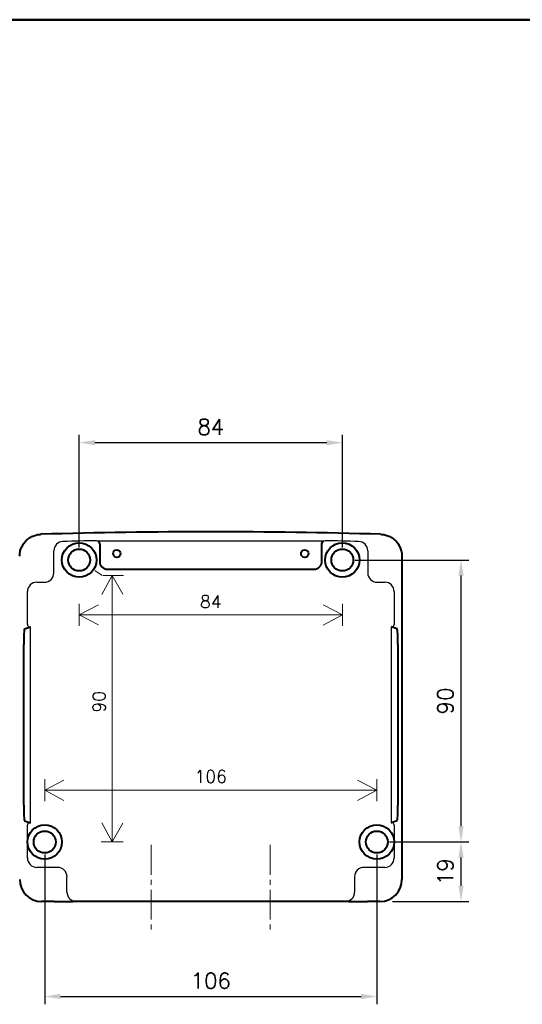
# Model space of a CAD drawing. Extents: x 0 to 501, y 0 to 275.
# Tile 8 of 10: x 170 to 250, y 111 to 268. Entities that reach past the tile are written whole.
import ezdxf

# ---------------------------------------------------------------- set-up
doc = ezdxf.new("R2010")
doc.units = 0
doc.header["$LTSCALE"] = 0.5
doc.header["$MEASUREMENT"] = 0
doc.linetypes.add('CENTER2', pattern=[28.575, 19.05, -3.175, 3.175, -3.175])
doc.linetypes.add('CENTERX2', pattern=[4, 2.5, -0.5, 0.5, -0.5])
doc.layers.get('Defpoints').update_dxf_attribs({"color": 104, "lineweight": 0})
doc.layers.add('CENTER', color=5, linetype='CENTER2', lineweight=13)
doc.layers.add('FORMAT', color=7, linetype='Continuous')
doc.layers.add('TEXT', color=5, linetype='Continuous')
doc.styles.add('ROMANS', font='romans', dxfattribs={"height": 2.5})
doc.dimstyles.new('DIMS', dxfattribs={"dimtxt": 2.5, "dimasz": 2.5, "dimexe": 1.25, "dimexo": 2, "dimgap": 1.25, "dimtad": 1, "dimdec": 4, "dimzin": 0, "dimdsep": 46, "dimtxsty": 'ROMANS', "dimcen": 2.5, "dimadec": 0, "dimazin": 0, "dimtfac": 1, "dimtdec": 4, "dimtmove": 0, "dimatfit": 3, "dimfxl": 0, "dimtolj": 1, "dimtzin": 0, "dimarcsym": 0})

# ---------------------------------------------------------------- blocks, each defined once
blk = doc.blocks.new('FORMAT A3 FIXED')
at = {"layer": 'FORMAT', "color": 1, "lineweight": 50}
blk.add_line((6.5, 268.44), (384.72, 268.44), dxfattribs=at)
blk = doc.blocks.new('*D80')
at = {"layer": 'Defpoints', "color": 0}
for p in [(221.09, 200.94), (179.09, 182.21), (221.09, 182.21)]:
    blk.add_point(p, dxfattribs=at)
at = {"layer": 'TEXT', "color": 0, "lineweight": -2}
for p, q in [((179.09, 184.21), (179.09, 202.19)), ((221.09, 184.21), (221.09, 202.19)), ((181.59, 200.94), (218.59, 200.94))]:
    blk.add_line(p, q, dxfattribs=at)
at = {"layer": 'TEXT', "color": 0}
for points in [[(181.59, 201.35), (181.59, 200.52), (179.09, 200.94)], [(218.59, 200.52), (218.59, 201.35), (221.09, 200.94)]]:
    blk.add_solid(points, dxfattribs=at)
at = {"layer": 'TEXT', "color": 0, "insert": (200.09, 203.44), "char_height": 2.5, "attachment_point": 5, "style": 'ROMANS'}
blk.add_mtext('\\A1;84', dxfattribs=at)
blk = doc.blocks.new('*D81')
at = {"layer": 'Defpoints', "color": 0}
for p in [(173.59, 137.21), (226.59, 137.21), (226.59, 112.55)]:
    blk.add_point(p, dxfattribs=at)
at = {"layer": 'TEXT', "color": 0, "lineweight": -2}
for p, q in [((173.59, 135.21), (173.59, 111.3)), ((226.59, 135.21), (226.59, 111.3)), ((176.09, 112.55), (224.09, 112.55))]:
    blk.add_line(p, q, dxfattribs=at)
at = {"layer": 'TEXT', "color": 0}
for points in [[(176.09, 112.97), (176.09, 112.14), (173.59, 112.55)], [(224.09, 112.14), (224.09, 112.97), (226.59, 112.55)]]:
    blk.add_solid(points, dxfattribs=at)
at = {"layer": 'TEXT', "color": 0, "insert": (200.09, 115.05), "char_height": 2.5, "attachment_point": 5, "style": 'ROMANS'}
blk.add_mtext('\\A1;106', dxfattribs=at)
blk = doc.blocks.new('*D91')
at = {"layer": 'Defpoints', "color": 0}
for p in [(221.09, 182.21), (240.03, 182.21), (226.59, 137.21)]:
    blk.add_point(p, dxfattribs=at)
at = {"layer": 'TEXT', "color": 0, "lineweight": -2}
for p, q in [((223.09, 182.21), (241.28, 182.21)), ((240.03, 139.71), (240.03, 179.71)), ((228.59, 137.21), (241.28, 137.21))]:
    blk.add_line(p, q, dxfattribs=at)
at = {"layer": 'TEXT', "color": 0}
for points in [[(240.45, 179.71), (239.61, 179.71), (240.03, 182.21)], [(239.61, 139.71), (240.45, 139.71), (240.03, 137.21)]]:
    blk.add_solid(points, dxfattribs=at)
at = {"layer": 'TEXT', "color": 0, "insert": (237.53, 159.71), "char_height": 2.5, "attachment_point": 5, "rotation": 90, "style": 'ROMANS'}
blk.add_mtext('\\A1;90', dxfattribs=at)
blk = doc.blocks.new('*D92')
at = {"layer": 'Defpoints', "color": 0}
for p in [(226.59, 137.21), (240.03, 137.21), (227.09, 127.71)]:
    blk.add_point(p, dxfattribs=at)
at = {"layer": 'TEXT', "color": 0, "lineweight": -2}
for p, q in [((228.59, 137.21), (241.28, 137.21)), ((240.03, 130.21), (240.03, 134.71)), ((229.09, 127.71), (241.28, 127.71))]:
    blk.add_line(p, q, dxfattribs=at)
at = {"layer": 'TEXT', "color": 0}
for points in [[(240.45, 134.71), (239.61, 134.71), (240.03, 137.21)], [(239.61, 130.21), (240.45, 130.21), (240.03, 127.71)]]:
    blk.add_solid(points, dxfattribs=at)
at = {"layer": 'TEXT', "color": 0, "insert": (237.53, 132.46), "char_height": 2.5, "attachment_point": 5, "rotation": 90, "style": 'ROMANS'}
blk.add_mtext('\\A1;19', dxfattribs=at)

msp = doc.modelspace()

# ---------------------------------------------------------------- linework, layer by layer
at = {"color": 7, "linetype": 'CENTERX2', "lineweight": 0}
msp.add_line((196.98, 186.71), (203.03, 186.71), dxfattribs=at)
for p, q in [((182.07, 185.25), (218.12, 185.25)), ((175.04, 180.16), (175.04, 183.68)), ((225.15, 183.68), (225.15, 180.16)), ((172.33, 178.66), (173.54, 178.66)), ((226.65, 178.66), (227.86, 178.66)), ((170.83, 171.92), (170.83, 177.16)), ((229.36, 177.16), (229.36, 171.92)), ((171.23, 171.52), (171.33, 171.52)), ((171.33, 140.29), (171.33, 171.52)), ((228.86, 171.53), (228.86, 140.29)), ((228.86, 171.53), (229.02, 171.53)), ((170.83, 134.65), (170.83, 139.89)), ((171.23, 140.29), (171.33, 140.29)), ((228.86, 140.29), (228.99, 140.29)), ((229.36, 139.89), (229.36, 134.65)), ((175.64, 133.15), (172.33, 133.15)), ((227.86, 133.15), (224.54, 133.15)), ((177.14, 129.21), (177.14, 131.66)), ((223.05, 131.66), (223.05, 129.21))]:
    msp.add_line(p, q)
at = {"color": 7, "linetype": 'Continuous', "lineweight": 40}
for p, q in [((182.36, 184.74), (182.36, 181.98)), ((217.82, 181.98), (217.82, 184.74)), ((230.59, 182.82), (230.59, 131.21)), ((183.61, 180.73), (216.57, 180.73)), ((170.36, 171.2), (171.33, 171.52)), ((229.83, 171.2), (228.86, 171.53)), ((170.23, 143.11), (170.23, 168.7)), ((229.96, 168.7), (229.96, 143.11)), ((170.36, 140.61), (171.33, 140.29)), ((229.83, 140.61), (228.86, 140.29)), ((173.61, 127.71), (173.1, 127.71)), ((175.07, 127.71), (173.61, 127.71)), ((175.07, 127.71), (178.07, 127.71)), ((178.64, 127.71), (178.07, 127.71)), ((221.55, 127.71), (178.64, 127.71)), ((222.12, 127.71), (221.55, 127.71)), ((222.12, 127.71), (225.12, 127.71)), ((226.58, 127.71), (225.12, 127.71)), ((227.09, 127.71), (226.58, 127.71))]:
    msp.add_line(p, q, dxfattribs=at)
for centre, radius in [((179.09, 182.21), 2.75), ((179.09, 182.21), 1.75), ((221.09, 182.21), 2.75), ((221.09, 182.21), 1.75), ((185.09, 183.23), 0.596), ((215.09, 183.23), 0.596), ((173.59, 137.21), 2.75), ((226.59, 137.21), 2.75), ((173.59, 137.21), 1.75), ((226.59, 137.21), 1.75)]:
    msp.add_circle(centre, radius, dxfattribs=at)
msp.add_arc((200.09, -743.79), 930.5, 88.33067, 91.66933, dxfattribs=at)
for centre, radius, start, end in [((176.54, 183.67), 1.5, 91.6328, 179.8222), ((200.09, -743.79), 929.26, 91.12437, 91.45489), ((200.09, -743.79), 929.26, 88.54511, 88.87563), ((223.65, 183.67), 1.5, 0.1778, 88.3672), ((172.33, 177.16), 1.5, 90.1835, 179.8165), ((227.86, 177.16), 1.5, 0.1835, 89.8165), ((171.23, 171.92), 0.4, 180.0264, 269.9038), ((228.96, 171.92), 0.4, 270.0964, 359.9736), ((171.23, 139.89), 0.4, 90.0964, 179.9735), ((228.96, 139.89), 0.4, 0.0265, 89.9036), ((172.33, 134.66), 1.5, 180.1835, 269.8165), ((227.86, 134.66), 1.5, 270.1835, 359.8165), ((178.64, 129.21), 1.5, 179.9607, 269.9607), ((221.55, 129.21), 1.5, 270.0393, 0.0393)]:
    msp.add_arc(centre, radius, start, end)
at = {"color": 8, "linetype": 'Continuous', "lineweight": 0}
for centre, start, end in [((181.87, 184.79), 66.7139, 91.0667), ((218.32, 184.79), 88.9333, 113.2861)]:
    msp.add_arc(centre, 0.501, start, end, dxfattribs=at)
at = {"color": 7, "linetype": 'Continuous', "lineweight": 40}
for centre, major_axis, ratio, start_param, end_param in [((183.61, 181.98), (0.884, 0.884), 0.999695, 2.356347, 3.926839), ((216.57, 181.98), (-0.884, 0.884), 0.999695, 2.356347, 3.926839), ((170.36, 168.7), (0, 2.5), 0.052408, 0.017453, 1.570796), ((229.83, 168.7), (0, 2.5), 0.052408, 4.712389, 6.265732), ((170.36, 143.11), (0, 2.5), 0.052408, 1.570796, 3.124139), ((229.83, 143.11), (0, 2.5), 0.052408, 3.159046, 4.712389), ((173.1, 131.21), (-3.5, 0), 0.99863, 0, 1.570796), ((227.09, 131.21), (3.5, 0), 0.99863, 4.712389, 6.283185)]:
    msp.add_ellipse(centre, major_axis=major_axis, ratio=ratio, start_param=start_param, end_param=end_param, dxfattribs=at)
for centre, major_axis, start_param, end_param in [((173.53, 180.17), (1.07, -1.07), 5.499157, 7.067214), ((226.65, 180.17), (1.07, 1.07), 2.357564, 3.925621), ((175.64, 131.65), (1.07, 1.07), 5.499157, 7.067214), ((224.55, 131.65), (1.07, -1.07), 2.357564, 3.925621)]:
    msp.add_ellipse(centre, major_axis=major_axis, ratio=0.991846, start_param=start_param, end_param=end_param)
for points, knots in [([(169.59, 182.82), (169.59, 183.05), (169.62, 183.27), (169.68, 183.6), (169.71, 183.71), (169.77, 183.92), (169.81, 184.03), (169.93, 184.34), (170.04, 184.54), (170.28, 184.92), (170.42, 185.09), (170.74, 185.42), (170.91, 185.56), (171.18, 185.75), (171.28, 185.81), (171.48, 185.92), (171.58, 185.97), (171.88, 186.11), (172.1, 186.18), (172.54, 186.28), (172.76, 186.31), (172.99, 186.31)], [0, 0, 0, 0, 0.125, 0.125, 0.1875, 0.1875, 0.25, 0.25, 0.375, 0.375, 0.5, 0.5, 0.625, 0.625, 0.6875, 0.6875, 0.75, 0.75, 0.875, 0.875, 1, 1, 1, 1]), ([(227.2, 186.31), (227.43, 186.31), (227.65, 186.28), (227.98, 186.2), (228.08, 186.18), (228.3, 186.11), (228.4, 186.06), (228.71, 185.93), (228.91, 185.82), (229.28, 185.56), (229.45, 185.42), (229.76, 185.1), (229.9, 184.92), (230.09, 184.64), (230.14, 184.54), (230.25, 184.34), (230.29, 184.24), (230.42, 183.93), (230.49, 183.72), (230.57, 183.27), (230.59, 183.05), (230.59, 182.82)], [0, 0, 0, 0, 0.125, 0.125, 0.1875, 0.1875, 0.25, 0.25, 0.375, 0.375, 0.5, 0.5, 0.625, 0.625, 0.6875, 0.6875, 0.75, 0.75, 0.875, 0.875, 1, 1, 1, 1]), ([(182.36, 184.81), (182.34, 184.92), (182.3, 185.01), (182.2, 185.16), (182.14, 185.22), (182.07, 185.25)], [0, 0, 0, 0, 0.5, 0.5, 1, 1, 1, 1]), ([(217.83, 184.81), (217.84, 184.92), (217.89, 185.01), (217.99, 185.16), (218.05, 185.22), (218.12, 185.25)], [0, 0, 0, 0, 0.5, 0.5, 1, 1, 1, 1])]:
    msp.add_open_spline(points, degree=3, knots=knots, dxfattribs=at)
for points in [[(182.36, 184.81), (182.36, 184.79), (182.36, 184.76), (182.36, 184.74)], [(217.82, 184.74), (217.82, 184.76), (217.83, 184.79), (217.83, 184.81)]]:
    msp.add_open_spline(points, degree=3, dxfattribs=at)
at = {"layer": 'CENTER', "ltscale": 0.5}
for p, q in [((190.59, 136.73), (190.59, 122.73)), ((209.59, 136.73), (209.59, 122.73))]:
    msp.add_line(p, q, dxfattribs=at)
at = {"layer": 'Defpoints'}
for p, q in [((181.6, 180.54), (182.78, 179.75)), ((184.34, 179.75), (182.72, 176.69)), ((182.92, 179.75), (186.18, 179.75)), ((184.34, 179.75), (186.04, 176.74)), ((184.34, 137.21), (184.34, 179.75)), ((179.09, 175.21), (179.09, 171.71)), ((179.09, 173.46), (182.16, 175.08)), ((218.03, 175.08), (221.09, 173.46)), ((221.09, 175.21), (221.09, 171.71)), ((179.09, 173.46), (182.16, 171.84)), ((179.09, 173.46), (221.09, 173.46)), ((218.03, 171.83), (221.09, 173.46)), ((173.59, 147.21), (173.59, 143.71)), ((176.66, 147.08), (173.59, 145.46)), ((223.53, 147.08), (226.59, 145.46)), ((226.59, 147.21), (226.59, 143.71)), ((176.66, 143.83), (173.59, 145.46)), ((173.59, 145.46), (226.59, 145.46)), ((223.53, 143.83), (226.59, 145.46)), ((184.34, 137.21), (182.72, 140.27)), ((184.34, 137.21), (186.04, 140.21)), ((182.59, 137.21), (186.09, 137.21))]:
    msp.add_line(p, q, dxfattribs=at)

# ---------------------------------------------------------------- block references
at = {"color": 0}
msp.add_blockref('FORMAT A3 FIXED', (0, 0), dxfattribs=at)

# ---------------------------------------------------------------- texts
at = {"layer": 'Defpoints', "char_height": 2, "attachment_point": 5, "style": 'ROMANS'}
for s, insert in [('\\A1;84', (200.09, 175.57)), ('\\A1;106', (200.09, 147.65))]:
    msp.add_mtext(s, dxfattribs=dict(at, insert=insert))
at = {"layer": 'Defpoints', "insert": (182.27, 159.58), "char_height": 2, "attachment_point": 5, "rotation": 90, "style": 'ROMANS'}
msp.add_mtext('\\A1;90', dxfattribs=at)

# ---------------------------------------------------------------- dimensions: what is measured, and where the dimension line sits
at = {"layer": 'TEXT'}
for base, p1, p2, picture, middle in [((221.09, 200.94), (179.09, 182.21), (221.09, 182.21), '*D80', (200.09, 203.44)), ((226.59, 112.55), (173.59, 137.21), (226.59, 137.21), '*D81', (200.09, 115.05))]:
    dim = msp.add_linear_dim(base=base, p1=p1, p2=p2, dimstyle='DIMS', override={"dimdec": 0, "dimlfac": 2, "dimdsep": 0, "dimtdec": 2, "dimtmove": 2}, dxfattribs=at)
    dim.commit()
    dim.dimension.update_dxf_attribs({"geometry": picture, "text_midpoint": middle})
for base, p1, p2, picture, middle in [((240.03, 182.21), (226.59, 137.21), (221.09, 182.21), '*D91', (237.53, 159.71)), ((240.03, 137.21), (227.09, 127.71), (226.59, 137.21), '*D92', (237.53, 132.46))]:
    dim = msp.add_linear_dim(base=base, p1=p1, p2=p2, angle=90, dimstyle='DIMS', override={"dimdec": 0, "dimlfac": 2, "dimdsep": 0, "dimtdec": 2, "dimtmove": 2}, dxfattribs=at)
    dim.commit()
    dim.dimension.update_dxf_attribs({"geometry": picture, "text_midpoint": middle})

doc.saveas('drawing.dxf')
